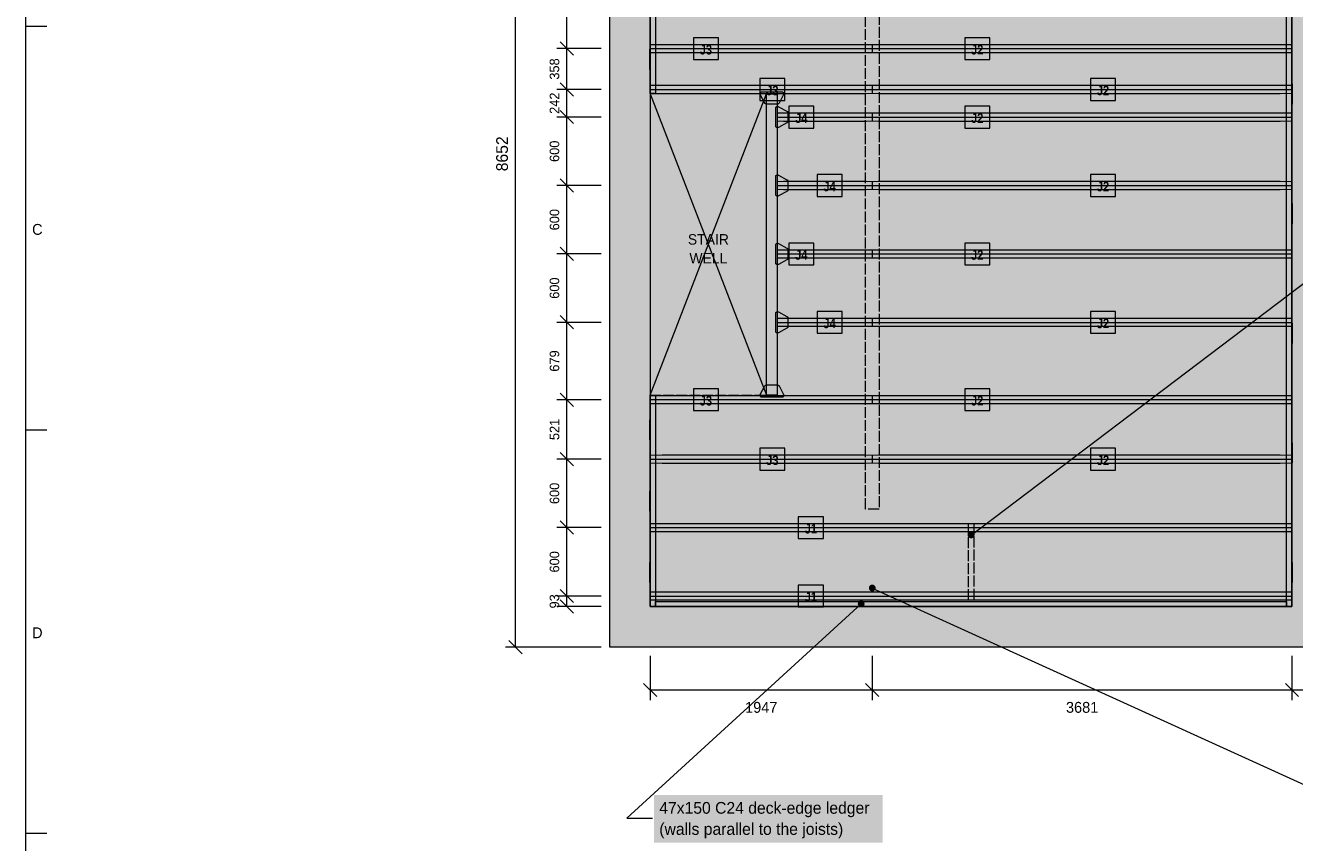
# Model space of a CAD drawing. Header units: millimetres. Extents: x 17 to 413, y 4 to 292.
# Tile 2 of 6: x 20 to 168, y 100 to 196. Entities that reach past the tile are written whole.
import ezdxf
from ezdxf.enums import TextEntityAlignment as Align

# ---------------------------------------------------------------- set-up
doc = ezdxf.new("R2010")
doc.units = ezdxf.units.MM
doc.linetypes.add('DASHED', pattern=[1.524, 1.27, -0.254])
for name, color, linetype in [('FILL-C_595961', 7, 'Continuous'), ('FILL-C_735940', 7, 'Continuous'), ('FILL-C_B27326', 7, 'Continuous'), ('FILL-EPS', 7, 'Continuous'), ('FILL-LIGHT', 7, 'Continuous'), ('FILL-RED', 7, 'Continuous'), ('FILL-TIMBER', 7, 'Continuous'), ('FILL-WHITE', 7, 'Continuous'), ('LINE-C_735940', 7, 'Continuous'), ('LINE-C_735940-DASH', 7, 'DASHED'), ('LINE-C_B27326', 7, 'Continuous'), ('LINE-GREY', 7, 'Continuous'), ('LINE-INK', 7, 'Continuous'), ('LINE-RED', 7, 'Continuous'), ('LINE-RED-DASH', 7, 'DASHED'), ('LINE-STEEL_GREY', 7, 'Continuous'), ('LINE-STEEL_GREY-DASH', 7, 'DASHED'), ('LINE-TLS_BLUE', 7, 'Continuous'), ('TEXT-C_B27326', 7, 'Continuous'), ('TEXT-INK', 7, 'Continuous'), ('TEXT-STEEL_GREY', 7, 'Continuous'), ('TEXT-TLS_BLUE', 7, 'Continuous')]:
    doc.layers.add(name, color=color, linetype=linetype)
doc.styles.add('OpenSansCondensed-Bold', font='OpenSansCondensed-Bold.ttf')

msp = doc.modelspace()

# ---------------------------------------------------------------- hatches: boundary and pattern name
at = {"layer": 'FILL-C_595961', "true_color": 0x595961}
h = msp.add_hatch(color=256, dxfattribs=at)
h.dxf.hatch_style = 1
h.paths.add_polyline_path([(106.64, 186.56), (106.62, 186.56), (106.6, 186.56), (106.58, 186.57), (106.56, 186.58), (106.54, 186.58), (106.53, 186.59), (106.51, 186.61), (106.5, 186.62), (106.48, 186.63), (106.47, 186.65), (106.46, 186.67), (105.93, 187.67), (105.92, 187.68), (105.91, 187.7), (105.91, 187.72), (105.9, 187.74), (105.9, 187.76), (105.9, 187.79), (105.9, 187.81), (105.91, 187.83), (105.91, 187.84), (105.92, 187.86), (105.93, 187.88), (105.94, 187.9), (105.95, 187.91), (105.96, 187.93), (105.98, 187.94), (105.99, 187.95), (106.01, 187.96), (106.03, 187.97), (106.05, 187.98), (106.06, 187.98), (106.08, 187.99), (106.1, 187.99), (108.48, 187.99), (108.5, 187.99), (108.52, 187.98), (108.54, 187.98), (108.55, 187.97), (108.57, 187.96), (108.59, 187.95), (108.6, 187.94), (108.62, 187.93), (108.63, 187.91), (108.64, 187.9), (108.65, 187.88), (108.66, 187.86), (108.67, 187.84), (108.67, 187.83), (108.68, 187.81), (108.68, 187.79), (108.68, 187.76), (108.68, 187.74), (108.67, 187.72), (108.67, 187.7), (108.66, 187.68), (108.65, 187.67), (108.12, 186.67), (108.11, 186.65), (108.1, 186.63), (108.09, 186.62), (108.07, 186.61), (108.06, 186.59), (108.04, 186.58), (108.02, 186.58), (108, 186.57), (107.98, 186.56), (107.96, 186.56), (107.94, 186.56)])
h = msp.add_hatch(color=256, dxfattribs=at)
h.dxf.hatch_style = 1
h.paths.add_polyline_path([(107.93, 183.81), (107.91, 183.81), (107.89, 183.81), (107.87, 183.82), (107.85, 183.82), (107.84, 183.83), (107.82, 183.84), (107.8, 183.85), (107.79, 183.87), (107.78, 183.88), (107.76, 183.9), (107.75, 183.91), (107.75, 183.93), (107.74, 183.95), (107.73, 183.97), (107.73, 183.99), (107.73, 184.01), (107.73, 186.09), (107.73, 186.11), (107.73, 186.13), (107.74, 186.15), (107.75, 186.16), (107.75, 186.18), (107.76, 186.2), (107.78, 186.21), (107.79, 186.23), (107.8, 186.24), (107.82, 186.25), (107.84, 186.26), (107.85, 186.27), (107.87, 186.28), (107.89, 186.28), (107.91, 186.29), (107.93, 186.29), (107.96, 186.29), (107.98, 186.29), (108, 186.28), (108.02, 186.28), (108.03, 186.27), (108.05, 186.26), (109.05, 185.73), (109.07, 185.72), (109.08, 185.71), (109.1, 185.7), (109.11, 185.68), (109.12, 185.67), (109.13, 185.65), (109.14, 185.63), (109.15, 185.61), (109.15, 185.59), (109.16, 185.57), (109.16, 185.55), (109.16, 184.54), (109.16, 184.52), (109.15, 184.5), (109.15, 184.48), (109.14, 184.46), (109.13, 184.45), (109.12, 184.43), (109.11, 184.41), (109.1, 184.4), (109.08, 184.39), (109.07, 184.37), (109.05, 184.36), (108.05, 183.83), (108.03, 183.82), (108.02, 183.82), (108, 183.81), (107.98, 183.81), (107.96, 183.81)])
h = msp.add_hatch(color=256, dxfattribs=at)
h.dxf.hatch_style = 1
h.paths.add_polyline_path([(107.93, 175.81), (107.91, 175.81), (107.89, 175.81), (107.87, 175.82), (107.85, 175.82), (107.84, 175.83), (107.82, 175.84), (107.8, 175.85), (107.79, 175.87), (107.78, 175.88), (107.76, 175.9), (107.75, 175.91), (107.75, 175.93), (107.74, 175.95), (107.73, 175.97), (107.73, 175.99), (107.73, 176.01), (107.73, 178.09), (107.73, 178.11), (107.73, 178.13), (107.74, 178.15), (107.75, 178.16), (107.75, 178.18), (107.76, 178.2), (107.78, 178.21), (107.79, 178.23), (107.8, 178.24), (107.82, 178.25), (107.84, 178.26), (107.85, 178.27), (107.87, 178.28), (107.89, 178.28), (107.91, 178.29), (107.93, 178.29), (107.96, 178.29), (107.98, 178.29), (108, 178.28), (108.02, 178.28), (108.03, 178.27), (108.05, 178.26), (109.05, 177.73), (109.07, 177.72), (109.08, 177.71), (109.1, 177.7), (109.11, 177.68), (109.12, 177.67), (109.13, 177.65), (109.14, 177.63), (109.15, 177.61), (109.15, 177.59), (109.16, 177.57), (109.16, 177.55), (109.16, 176.54), (109.16, 176.52), (109.15, 176.5), (109.15, 176.48), (109.14, 176.46), (109.13, 176.45), (109.12, 176.43), (109.11, 176.41), (109.1, 176.4), (109.08, 176.39), (109.07, 176.37), (109.05, 176.36), (108.05, 175.83), (108.03, 175.82), (108.02, 175.82), (108, 175.81), (107.98, 175.81), (107.96, 175.81)])
h = msp.add_hatch(color=256, dxfattribs=at)
h.dxf.hatch_style = 1
h.paths.add_polyline_path([(107.93, 167.81), (107.91, 167.81), (107.89, 167.81), (107.87, 167.82), (107.85, 167.82), (107.84, 167.83), (107.82, 167.84), (107.8, 167.85), (107.79, 167.87), (107.78, 167.88), (107.76, 167.9), (107.75, 167.91), (107.75, 167.93), (107.74, 167.95), (107.73, 167.97), (107.73, 167.99), (107.73, 168.01), (107.73, 170.09), (107.73, 170.11), (107.73, 170.13), (107.74, 170.15), (107.75, 170.16), (107.75, 170.18), (107.76, 170.2), (107.78, 170.21), (107.79, 170.23), (107.8, 170.24), (107.82, 170.25), (107.84, 170.26), (107.85, 170.27), (107.87, 170.28), (107.89, 170.28), (107.91, 170.29), (107.93, 170.29), (107.96, 170.29), (107.98, 170.29), (108, 170.28), (108.02, 170.28), (108.03, 170.27), (108.05, 170.26), (109.05, 169.73), (109.07, 169.72), (109.08, 169.71), (109.1, 169.7), (109.11, 169.68), (109.12, 169.67), (109.13, 169.65), (109.14, 169.63), (109.15, 169.61), (109.15, 169.59), (109.16, 169.57), (109.16, 169.55), (109.16, 168.54), (109.16, 168.52), (109.15, 168.5), (109.15, 168.48), (109.14, 168.46), (109.13, 168.45), (109.12, 168.43), (109.11, 168.41), (109.1, 168.4), (109.08, 168.39), (109.07, 168.37), (109.05, 168.36), (108.05, 167.83), (108.03, 167.82), (108.02, 167.82), (108, 167.81), (107.98, 167.81), (107.96, 167.81)])
h = msp.add_hatch(color=256, dxfattribs=at)
h.dxf.hatch_style = 1
h.paths.add_polyline_path([(107.93, 159.81), (107.91, 159.81), (107.89, 159.81), (107.87, 159.82), (107.85, 159.82), (107.84, 159.83), (107.82, 159.84), (107.8, 159.85), (107.79, 159.87), (107.78, 159.88), (107.76, 159.9), (107.75, 159.91), (107.75, 159.93), (107.74, 159.95), (107.73, 159.97), (107.73, 159.99), (107.73, 160.01), (107.73, 162.09), (107.73, 162.11), (107.73, 162.13), (107.74, 162.15), (107.75, 162.16), (107.75, 162.18), (107.76, 162.2), (107.78, 162.21), (107.79, 162.23), (107.8, 162.24), (107.82, 162.25), (107.84, 162.26), (107.85, 162.27), (107.87, 162.28), (107.89, 162.28), (107.91, 162.29), (107.93, 162.29), (107.96, 162.29), (107.98, 162.29), (108, 162.28), (108.02, 162.28), (108.03, 162.27), (108.05, 162.26), (109.05, 161.73), (109.07, 161.72), (109.08, 161.71), (109.1, 161.7), (109.11, 161.68), (109.12, 161.67), (109.13, 161.65), (109.14, 161.63), (109.15, 161.61), (109.15, 161.59), (109.16, 161.57), (109.16, 161.55), (109.16, 160.54), (109.16, 160.52), (109.15, 160.5), (109.15, 160.48), (109.14, 160.46), (109.13, 160.45), (109.12, 160.43), (109.11, 160.41), (109.1, 160.4), (109.08, 160.39), (109.07, 160.37), (109.05, 160.36), (108.05, 159.83), (108.03, 159.82), (108.02, 159.82), (108, 159.81), (107.98, 159.81), (107.96, 159.81)])
h = msp.add_hatch(color=256, dxfattribs=at)
h.dxf.hatch_style = 1
h.paths.add_polyline_path([(106.1, 152.3), (106.08, 152.3), (106.06, 152.3), (106.05, 152.31), (106.03, 152.31), (106.01, 152.32), (105.99, 152.33), (105.98, 152.34), (105.96, 152.36), (105.95, 152.37), (105.94, 152.39), (105.93, 152.4), (105.92, 152.42), (105.91, 152.44), (105.91, 152.46), (105.9, 152.48), (105.9, 152.5), (105.9, 152.53), (105.9, 152.54), (105.91, 152.56), (105.91, 152.58), (105.92, 152.6), (105.93, 152.62), (106.46, 153.62), (106.47, 153.64), (106.48, 153.65), (106.5, 153.67), (106.51, 153.68), (106.53, 153.69), (106.54, 153.7), (106.56, 153.71), (106.58, 153.72), (106.6, 153.72), (106.62, 153.72), (106.64, 153.73), (107.94, 153.73), (107.96, 153.72), (107.98, 153.72), (108, 153.72), (108.02, 153.71), (108.04, 153.7), (108.06, 153.69), (108.07, 153.68), (108.09, 153.67), (108.1, 153.65), (108.11, 153.64), (108.12, 153.62), (108.65, 152.62), (108.66, 152.6), (108.67, 152.58), (108.67, 152.56), (108.68, 152.54), (108.68, 152.53), (108.68, 152.5), (108.68, 152.48), (108.67, 152.46), (108.67, 152.44), (108.66, 152.42), (108.65, 152.4), (108.64, 152.39), (108.63, 152.37), (108.62, 152.36), (108.6, 152.34), (108.59, 152.33), (108.57, 152.32), (108.55, 152.31), (108.54, 152.31), (108.52, 152.3), (108.5, 152.3), (108.48, 152.3)])
at = {"layer": 'FILL-C_735940', "true_color": 0x735940}
h = msp.add_hatch(color=256, dxfattribs=at)
h.dxf.hatch_style = 1
h.paths.add_polyline_path([(119.42, 129.99), (119.4, 130.09), (119.36, 130.19), (119.3, 130.27), (119.22, 130.34), (119.12, 130.38), (119.02, 130.39), (118.91, 130.38), (118.82, 130.34), (118.73, 130.27), (118.67, 130.19), (118.63, 130.09), (118.62, 129.99), (118.63, 129.89), (118.67, 129.79), (118.73, 129.71), (118.82, 129.64), (118.91, 129.6), (119.02, 129.59), (119.12, 129.6), (119.22, 129.64), (119.3, 129.71), (119.36, 129.79), (119.4, 129.89)])
at = {"layer": 'FILL-C_B27326', "true_color": 0xb27326}
h = msp.add_hatch(color=256, dxfattribs=at)
h.dxf.hatch_style = 1
h.paths.add_polyline_path([(106.66, 152.53), (106.66, 187.76), (107.92, 187.76), (107.92, 152.53)])
h = msp.add_hatch(color=256, dxfattribs=at)
h.dxf.hatch_style = 1
h.paths.add_polyline_path([(118.12, 128.13), (118.11, 128.24), (118.07, 128.33), (118.01, 128.42), (117.92, 128.48), (117.83, 128.52), (117.72, 128.53), (117.62, 128.52), (117.52, 128.48), (117.44, 128.42), (117.38, 128.33), (117.34, 128.24), (117.32, 128.13), (117.34, 128.03), (117.38, 127.93), (117.44, 127.85), (117.52, 127.79), (117.62, 127.75), (117.72, 127.73), (117.83, 127.75), (117.92, 127.79), (118.01, 127.85), (118.07, 127.93), (118.11, 128.03)])
at = {"layer": 'FILL-EPS', "true_color": 0xd9e8f7}
h = msp.add_hatch(color=256, dxfattribs=at)
h.dxf.hatch_style = 1
h.paths.add_polyline_path([(94.44, 192.55), (93.1, 192.57), (93.1, 193.53), (94.44, 193.54), (118.28, 193.54), (119, 193.53), (119, 192.57), (118.28, 192.55)])
h = msp.add_hatch(color=256, dxfattribs=at)
h.dxf.hatch_style = 1
h.paths.add_polyline_path([(119.74, 192.55), (119.04, 192.57), (119.04, 193.53), (119.74, 193.54), (166.73, 193.54), (168.05, 193.53), (168.05, 192.57), (166.73, 192.55)])
h = msp.add_hatch(color=256, dxfattribs=at)
h.dxf.hatch_style = 1
h.paths.add_polyline_path([(94.44, 187.78), (93.1, 187.8), (93.1, 188.76), (94.44, 188.78), (118.28, 188.78), (119, 188.76), (119, 187.8), (118.28, 187.78)])
h = msp.add_hatch(color=256, dxfattribs=at)
h.dxf.hatch_style = 1
h.paths.add_polyline_path([(119.74, 187.78), (119.04, 187.8), (119.04, 188.76), (119.74, 188.78), (166.73, 188.78), (168.05, 188.76), (168.05, 187.8), (166.73, 187.78)])
h = msp.add_hatch(color=256, dxfattribs=at)
h.dxf.hatch_style = 1
h.paths.add_polyline_path([(108.66, 184.55), (107.96, 184.57), (107.96, 185.53), (108.66, 185.54), (118.3, 185.54), (119, 185.53), (119, 184.57), (118.3, 184.55)])
h = msp.add_hatch(color=256, dxfattribs=at)
h.dxf.hatch_style = 1
h.paths.add_polyline_path([(119.74, 184.55), (119.04, 184.57), (119.04, 185.53), (119.74, 185.54), (166.73, 185.54), (168.05, 185.53), (168.05, 184.57), (166.73, 184.55)])
h = msp.add_hatch(color=256, dxfattribs=at)
h.dxf.hatch_style = 1
h.paths.add_polyline_path([(108.66, 176.55), (107.96, 176.57), (107.96, 177.53), (108.66, 177.54), (118.3, 177.54), (119, 177.53), (119, 176.57), (118.3, 176.55)])
h = msp.add_hatch(color=256, dxfattribs=at)
h.dxf.hatch_style = 1
h.paths.add_polyline_path([(119.74, 176.55), (119.04, 176.57), (119.04, 177.53), (119.74, 177.54), (166.73, 177.54), (168.05, 177.53), (168.05, 176.57), (166.73, 176.55)])
h = msp.add_hatch(color=256, dxfattribs=at)
h.dxf.hatch_style = 1
h.paths.add_polyline_path([(108.66, 168.55), (107.96, 168.57), (107.96, 169.53), (108.66, 169.54), (118.3, 169.54), (119, 169.53), (119, 168.57), (118.3, 168.55)])
h = msp.add_hatch(color=256, dxfattribs=at)
h.dxf.hatch_style = 1
h.paths.add_polyline_path([(119.74, 168.55), (119.04, 168.57), (119.04, 169.53), (119.74, 169.54), (166.73, 169.54), (168.05, 169.53), (168.05, 168.57), (166.73, 168.55)])
h = msp.add_hatch(color=256, dxfattribs=at)
h.dxf.hatch_style = 1
h.paths.add_polyline_path([(108.66, 160.55), (107.96, 160.57), (107.96, 161.53), (108.66, 161.54), (118.3, 161.54), (119, 161.53), (119, 160.57), (118.3, 160.55)])
h = msp.add_hatch(color=256, dxfattribs=at)
h.dxf.hatch_style = 1
h.paths.add_polyline_path([(119.74, 160.55), (119.04, 160.57), (119.04, 161.53), (119.74, 161.54), (166.73, 161.54), (168.05, 161.53), (168.05, 160.57), (166.73, 160.55)])
h = msp.add_hatch(color=256, dxfattribs=at)
h.dxf.hatch_style = 1
h.paths.add_polyline_path([(94.44, 151.51), (93.1, 151.53), (93.1, 152.49), (94.44, 152.5), (118.28, 152.5), (119, 152.49), (119, 151.53), (118.28, 151.51)])
h = msp.add_hatch(color=256, dxfattribs=at)
h.dxf.hatch_style = 1
h.paths.add_polyline_path([(119.74, 151.51), (119.04, 151.53), (119.04, 152.49), (119.74, 152.5), (166.73, 152.5), (168.05, 152.49), (168.05, 151.53), (166.73, 151.51)])
h = msp.add_hatch(color=256, dxfattribs=at)
h.dxf.hatch_style = 1
h.paths.add_polyline_path([(94.44, 144.55), (93.1, 144.57), (93.1, 145.53), (94.44, 145.54), (118.28, 145.54), (119, 145.53), (119, 144.57), (118.28, 144.55)])
h = msp.add_hatch(color=256, dxfattribs=at)
h.dxf.hatch_style = 1
h.paths.add_polyline_path([(119.74, 144.55), (119.04, 144.57), (119.04, 145.53), (119.74, 145.54), (166.73, 145.54), (168.05, 145.53), (168.05, 144.57), (166.73, 144.55)])
h = msp.add_hatch(color=256, dxfattribs=at)
h.dxf.hatch_style = 1
h.paths.add_polyline_path([(94.41, 136.55), (93.1, 136.57), (93.1, 137.53), (94.41, 137.54), (166.74, 137.54), (168.05, 137.53), (168.05, 136.57), (166.74, 136.55)])
h = msp.add_hatch(color=256, dxfattribs=at)
h.dxf.hatch_style = 1
h.paths.add_polyline_path([(94.41, 128.55), (93.1, 128.57), (93.1, 129.53), (94.41, 129.54), (166.74, 129.54), (168.05, 129.53), (168.05, 128.57), (166.74, 128.55)])
at = {"layer": 'FILL-LIGHT', "true_color": 0xdedee0}
h = msp.add_hatch(color=256, dxfattribs=at)
h.dxf.hatch_style = 1
h.paths.add_polyline_path([(88.32, 123.07), (88.32, 123.07), (88.32, 238.43), (88.32, 238.43), (88.32, 238.43), (251.68, 238.43), (251.68, 238.43), (251.68, 238.43), (251.68, 123.07), (251.68, 123.07), (251.68, 123.07), (88.32, 123.07)])
h.paths.add_polyline_path([(171.91, 127.81), (171.91, 127.81), (171.91, 127.81), (171.91, 127.81), (171.91, 127.81), (171.91, 127.81), (171.91, 127.81), (171.91, 127.81), (171.91, 127.81), (171.91, 127.81), (171.91, 127.81), (171.91, 127.81), (171.91, 127.81), (171.91, 127.81), (171.91, 127.81), (171.91, 127.81), (171.91, 127.81), (246.94, 127.81), (246.94, 127.81), (246.94, 127.81), (246.94, 127.81), (246.94, 127.81), (246.94, 127.81), (246.94, 127.81), (246.94, 127.81), (246.94, 127.81), (246.94, 127.81), (246.94, 127.81), (246.94, 127.81), (246.94, 127.81), (246.94, 127.81), (246.94, 127.81), (246.94, 127.81), (246.94, 127.81), (246.94, 233.69), (246.94, 233.69), (246.94, 233.69), (246.94, 233.69), (246.94, 233.69), (246.94, 233.69), (246.94, 233.69), (246.94, 233.69), (246.94, 233.69), (246.94, 233.69), (246.94, 233.69), (246.94, 233.69), (246.94, 233.69), (246.94, 233.69), (246.94, 233.69), (246.94, 233.69), (246.94, 233.69), (171.91, 233.69), (171.91, 233.69), (171.91, 233.69), (171.91, 233.69), (171.91, 233.69), (171.91, 233.69), (171.91, 233.69), (171.91, 233.69), (171.91, 233.69), (171.91, 233.69), (171.91, 233.69), (171.91, 233.69), (171.91, 233.69), (171.91, 233.69), (171.91, 233.69), (171.91, 233.69), (171.91, 233.69)], flags=0)
h.paths.add_polyline_path([(168.09, 127.81), (168.09, 127.81), (168.09, 127.81), (168.09, 127.81), (168.09, 127.81), (168.09, 127.81), (168.09, 127.81), (168.09, 127.81), (168.09, 127.81), (168.09, 127.81), (168.09, 127.81), (168.09, 127.81), (168.09, 127.81), (168.09, 127.81), (168.09, 127.81), (168.09, 127.81), (168.09, 127.81), (168.09, 233.69), (168.09, 233.69), (168.09, 233.69), (168.09, 233.69), (168.09, 233.69), (168.09, 233.69), (168.09, 233.69), (168.09, 233.69), (168.09, 233.69), (168.09, 233.69), (168.09, 233.69), (168.09, 233.69), (168.09, 233.69), (168.09, 233.69), (168.09, 233.69), (168.09, 233.69), (168.09, 233.69), (93.06, 233.69), (93.06, 233.69), (93.06, 233.69), (93.06, 233.69), (93.06, 233.69), (93.06, 233.69), (93.06, 233.69), (93.06, 233.69), (93.06, 233.69), (93.06, 233.69), (93.06, 233.69), (93.06, 233.69), (93.06, 233.69), (93.06, 233.69), (93.06, 233.69), (93.06, 233.69), (93.06, 233.69), (93.06, 127.81), (93.06, 127.81), (93.06, 127.81), (93.06, 127.81), (93.06, 127.81), (93.06, 127.81), (93.06, 127.81), (93.06, 127.81), (93.06, 127.81), (93.06, 127.81), (93.06, 127.81), (93.06, 127.81), (93.06, 127.81), (93.06, 127.81), (93.06, 127.81), (93.06, 127.81), (93.06, 127.81)], flags=0)
at = {"layer": 'FILL-RED', "true_color": 0xd11a1f}
h = msp.add_hatch(color=256, dxfattribs=at)
h.dxf.hatch_style = 1
h.paths.add_polyline_path([(130.98, 136.18), (130.96, 136.29), (130.92, 136.38), (130.86, 136.47), (130.78, 136.53), (130.68, 136.57), (130.58, 136.58), (130.47, 136.57), (130.38, 136.53), (130.29, 136.47), (130.23, 136.38), (130.19, 136.29), (130.18, 136.18), (130.19, 136.08), (130.23, 135.98), (130.29, 135.9), (130.38, 135.84), (130.47, 135.8), (130.58, 135.78), (130.68, 135.8), (130.78, 135.84), (130.86, 135.9), (130.92, 135.98), (130.96, 136.08)])
at = {"layer": 'FILL-TIMBER', "true_color": 0xedcc99}
h = msp.add_hatch(color=256, dxfattribs=at)
h.dxf.hatch_style = 1
h.paths.add_polyline_path([(93.06, 187.8), (93.06, 233.69), (93.69, 233.69), (93.69, 187.8)])
at = {"layer": 'FILL-TIMBER', "true_color": 0xe6dbcc}
h = msp.add_hatch(color=256, dxfattribs=at)
h.dxf.hatch_style = 1
h.paths.add_polyline_path([(119.81, 233.69), (119.81, 139.21), (118.22, 139.21), (118.22, 233.69)])
at = {"layer": 'FILL-TIMBER', "true_color": 0xedcc99}
h = msp.add_hatch(color=256, dxfattribs=at)
h.dxf.hatch_style = 1
h.paths.add_polyline_path([(167.47, 127.81), (167.47, 233.69), (168.09, 233.69), (168.09, 127.81)])
h = msp.add_hatch(color=256, dxfattribs=at)
h.dxf.hatch_style = 1
h.paths.add_polyline_path([(93.03, 190.61), (93.03, 192.99), (93.06, 192.99), (93.06, 190.61)])
h = msp.add_hatch(color=256, dxfattribs=at)
h.dxf.hatch_style = 1
h.paths.add_polyline_path([(168.09, 186.55), (168.09, 188.93), (168.12, 188.93), (168.12, 186.55)])
h = msp.add_hatch(color=256, dxfattribs=at)
h.dxf.hatch_style = 1
h.paths.add_polyline_path([(168.09, 172.57), (168.09, 174.95), (168.12, 174.95), (168.12, 172.57)])
h = msp.add_hatch(color=256, dxfattribs=at)
h.dxf.hatch_style = 1
h.paths.add_polyline_path([(168.09, 158.59), (168.09, 160.96), (168.12, 160.96), (168.12, 158.59)])
h = msp.add_hatch(color=256, dxfattribs=at)
h.dxf.hatch_style = 1
h.paths.add_polyline_path([(93.06, 127.81), (93.06, 152.49), (93.69, 152.49), (93.69, 127.81)])
h = msp.add_hatch(color=256, dxfattribs=at)
h.dxf.hatch_style = 1
h.paths.add_polyline_path([(93.03, 147.3), (93.03, 149.67), (93.06, 149.67), (93.06, 147.3)])
h = msp.add_hatch(color=256, dxfattribs=at)
h.dxf.hatch_style = 1
h.paths.add_polyline_path([(168.09, 144.61), (168.09, 146.98), (168.12, 146.98), (168.12, 144.61)])
h = msp.add_hatch(color=256, dxfattribs=at)
h.dxf.hatch_style = 1
h.paths.add_polyline_path([(93.03, 138.96), (93.03, 141.33), (93.06, 141.33), (93.06, 138.96)])
h = msp.add_hatch(color=256, dxfattribs=at)
h.dxf.hatch_style = 1
h.paths.add_polyline_path([(93.03, 130.62), (93.03, 132.99), (93.06, 132.99), (93.06, 130.62)])
h = msp.add_hatch(color=256, dxfattribs=at)
h.dxf.hatch_style = 1
h.paths.add_polyline_path([(168.09, 130.62), (168.09, 132.99), (168.12, 132.99), (168.12, 130.62)])
h = msp.add_hatch(color=256, dxfattribs=at)
h.dxf.hatch_style = 1
h.paths.add_polyline_path([(93.69, 127.81), (93.69, 128.43), (167.47, 128.43), (167.47, 127.81)])
h = msp.add_hatch(color=256, dxfattribs=at)
h.dxf.hatch_style = 1
h.paths.add_polyline_path([(96.5, 127.78), (96.5, 127.81), (98.87, 127.81), (98.87, 127.78)])
h = msp.add_hatch(color=256, dxfattribs=at)
h.dxf.hatch_style = 1
h.paths.add_polyline_path([(109.65, 127.78), (109.65, 127.81), (112.03, 127.81), (112.03, 127.78)])
h = msp.add_hatch(color=256, dxfattribs=at)
h.dxf.hatch_style = 1
h.paths.add_polyline_path([(122.81, 127.78), (122.81, 127.81), (125.19, 127.81), (125.19, 127.78)])
h = msp.add_hatch(color=256, dxfattribs=at)
h.dxf.hatch_style = 1
h.paths.add_polyline_path([(135.97, 127.78), (135.97, 127.81), (138.34, 127.81), (138.34, 127.78)])
h = msp.add_hatch(color=256, dxfattribs=at)
h.dxf.hatch_style = 1
h.paths.add_polyline_path([(149.13, 127.78), (149.13, 127.81), (151.5, 127.81), (151.5, 127.78)])
h = msp.add_hatch(color=256, dxfattribs=at)
h.dxf.hatch_style = 1
h.paths.add_polyline_path([(162.28, 127.78), (162.28, 127.81), (164.65, 127.81), (164.65, 127.78)])
at = {"layer": 'FILL-WHITE', "true_color": 0xffffff}
h = msp.add_hatch(color=256, dxfattribs=at)
h.dxf.hatch_style = 1
h.paths.add_polyline_path([(98.11, 191.77), (101.04, 191.77), (101.04, 194.32), (98.11, 194.32)])
h = msp.add_hatch(color=256, dxfattribs=at)
h.dxf.hatch_style = 1
h.paths.add_polyline_path([(129.83, 191.77), (132.75, 191.77), (132.75, 194.32), (129.83, 194.32)])
h = msp.add_hatch(color=256, dxfattribs=at)
h.dxf.hatch_style = 1
h.paths.add_polyline_path([(105.88, 187), (108.81, 187), (108.81, 189.56), (105.88, 189.56)])
h = msp.add_hatch(color=256, dxfattribs=at)
h.dxf.hatch_style = 1
h.paths.add_polyline_path([(144.53, 187), (147.46, 187), (147.46, 189.56), (144.53, 189.56)])
h = msp.add_hatch(color=256, dxfattribs=at)
h.dxf.hatch_style = 1
h.paths.add_polyline_path([(109.25, 183.77), (112.18, 183.77), (112.18, 186.32), (109.25, 186.32)])
h = msp.add_hatch(color=256, dxfattribs=at)
h.dxf.hatch_style = 1
h.paths.add_polyline_path([(129.83, 183.77), (132.75, 183.77), (132.75, 186.32), (129.83, 186.32)])
h = msp.add_hatch(color=256, dxfattribs=at)
h.dxf.hatch_style = 1
h.paths.add_polyline_path([(112.57, 175.77), (115.49, 175.77), (115.49, 178.32), (112.57, 178.32)])
h = msp.add_hatch(color=256, dxfattribs=at)
h.dxf.hatch_style = 1
h.paths.add_polyline_path([(144.53, 175.77), (147.46, 175.77), (147.46, 178.32), (144.53, 178.32)])
h = msp.add_hatch(color=256, dxfattribs=at)
h.dxf.hatch_style = 1
h.paths.add_polyline_path([(96.77, 167.04), (102.95, 167.04), (102.95, 172.04), (96.77, 172.04)])
h = msp.add_hatch(color=256, dxfattribs=at)
h.dxf.hatch_style = 1
h.paths.add_polyline_path([(109.25, 167.77), (112.18, 167.77), (112.18, 170.32), (109.25, 170.32)])
h = msp.add_hatch(color=256, dxfattribs=at)
h.dxf.hatch_style = 1
h.paths.add_polyline_path([(129.83, 167.77), (132.75, 167.77), (132.75, 170.32), (129.83, 170.32)])
h = msp.add_hatch(color=256, dxfattribs=at)
h.dxf.hatch_style = 1
h.paths.add_polyline_path([(112.57, 159.77), (115.49, 159.77), (115.49, 162.32), (112.57, 162.32)])
h = msp.add_hatch(color=256, dxfattribs=at)
h.dxf.hatch_style = 1
h.paths.add_polyline_path([(144.53, 159.77), (147.46, 159.77), (147.46, 162.32), (144.53, 162.32)])
h = msp.add_hatch(color=256, dxfattribs=at)
h.dxf.hatch_style = 1
h.paths.add_polyline_path([(98.11, 150.73), (101.04, 150.73), (101.04, 153.28), (98.11, 153.28)])
h = msp.add_hatch(color=256, dxfattribs=at)
h.dxf.hatch_style = 1
h.paths.add_polyline_path([(129.83, 150.73), (132.75, 150.73), (132.75, 153.28), (129.83, 153.28)])
h = msp.add_hatch(color=256, dxfattribs=at)
h.dxf.hatch_style = 1
h.paths.add_polyline_path([(105.88, 143.77), (108.81, 143.77), (108.81, 146.32), (105.88, 146.32)])
h = msp.add_hatch(color=256, dxfattribs=at)
h.dxf.hatch_style = 1
h.paths.add_polyline_path([(144.53, 143.77), (147.46, 143.77), (147.46, 146.32), (144.53, 146.32)])
h = msp.add_hatch(color=256, dxfattribs=at)
h.dxf.hatch_style = 1
h.paths.add_polyline_path([(110.37, 135.77), (113.3, 135.77), (113.3, 138.32), (110.37, 138.32)])
h = msp.add_hatch(color=256, dxfattribs=at)
h.dxf.hatch_style = 1
h.paths.add_polyline_path([(110.37, 127.77), (113.3, 127.77), (113.3, 130.32), (110.37, 130.32)])
h = msp.add_hatch(color=256, dxfattribs=at)
h.dxf.hatch_style = 1
h.paths.add_polyline_path([(93.52, 100.23), (120.24, 100.23), (120.24, 105.78), (93.52, 105.78)])

# ---------------------------------------------------------------- linework, layer by layer
at = {"layer": 'LINE-C_735940', "lineweight": 5}
msp.add_line((119.02, 129.99), (178.17, 103.07), dxfattribs=at)
at = {"layer": 'LINE-C_735940-DASH', "lineweight": 5}
msp.add_lwpolyline([(119.81, 233.69), (119.81, 139.21), (118.22, 139.21), (118.22, 233.69)], close=True, dxfattribs=at)
at = {"layer": 'LINE-C_B27326', "lineweight": 5}
for p, q in [((117.72, 128.13), (90.32, 103.07)), ((90.32, 103.07), (93.32, 103.07))]:
    msp.add_line(p, q, dxfattribs=at)
for points in [[(93.06, 187.8), (93.06, 233.69), (93.69, 233.69), (93.69, 187.8)], [(167.47, 127.81), (167.47, 233.69), (168.09, 233.69), (168.09, 127.81)], [(93.03, 190.61), (93.03, 192.99), (93.06, 192.99), (93.06, 190.61)], [(168.09, 186.55), (168.09, 188.93), (168.12, 188.93), (168.12, 186.55)], [(106.66, 152.53), (106.66, 187.76), (107.92, 187.76), (107.92, 152.53)], [(168.09, 172.57), (168.09, 174.95), (168.12, 174.95), (168.12, 172.57)], [(168.09, 158.59), (168.09, 160.96), (168.12, 160.96), (168.12, 158.59)], [(93.06, 127.81), (93.06, 152.49), (93.69, 152.49), (93.69, 127.81)], [(93.03, 147.3), (93.03, 149.67), (93.06, 149.67), (93.06, 147.3)], [(168.09, 144.61), (168.09, 146.98), (168.12, 146.98), (168.12, 144.61)], [(93.03, 138.96), (93.03, 141.33), (93.06, 141.33), (93.06, 138.96)], [(93.03, 130.62), (93.03, 132.99), (93.06, 132.99), (93.06, 130.62)], [(168.09, 130.62), (168.09, 132.99), (168.12, 132.99), (168.12, 130.62)], [(93.69, 127.81), (93.69, 128.43), (167.47, 128.43), (167.47, 127.81)], [(96.5, 127.78), (96.5, 127.81), (98.87, 127.81), (98.87, 127.78)], [(109.65, 127.78), (109.65, 127.81), (112.03, 127.81), (112.03, 127.78)], [(122.81, 127.78), (122.81, 127.81), (125.19, 127.81), (125.19, 127.78)], [(135.97, 127.78), (135.97, 127.81), (138.34, 127.81), (138.34, 127.78)], [(149.13, 127.78), (149.13, 127.81), (151.5, 127.81), (151.5, 127.78)], [(162.28, 127.78), (162.28, 127.81), (164.65, 127.81), (164.65, 127.78)]]:
    msp.add_lwpolyline(points, close=True, dxfattribs=at)
at = {"layer": 'LINE-GREY', "lineweight": 5}
msp.add_lwpolyline([(88.32, 123.07), (88.32, 123.07), (88.32, 238.43), (88.32, 238.43), (88.32, 238.43), (251.68, 238.43), (251.68, 238.43), (251.68, 238.43), (251.68, 123.07), (251.68, 123.07), (251.68, 123.07), (88.32, 123.07)], close=True, dxfattribs=at)
msp.add_lwpolyline([(93.06, 233.69), (93.06, 127.81), (93.06, 127.81), (93.06, 127.81), (93.06, 127.81), (93.06, 127.81), (93.06, 127.81), (93.06, 127.81), (93.06, 127.81), (93.06, 127.81), (93.06, 127.81), (93.06, 127.81), (93.06, 127.81), (93.06, 127.81), (93.06, 127.81), (93.06, 127.81), (93.06, 127.81), (93.06, 127.81), (168.09, 127.81), (168.09, 127.81), (168.09, 127.81), (168.09, 127.81), (168.09, 127.81), (168.09, 127.81), (168.09, 127.81), (168.09, 127.81), (168.09, 127.81), (168.09, 127.81), (168.09, 127.81), (168.09, 127.81), (168.09, 127.81), (168.09, 127.81), (168.09, 127.81), (168.09, 127.81), (168.09, 127.81), (168.09, 233.69)], dxfattribs=at)
at = {"layer": 'LINE-INK', "lineweight": 5}
for p, q in [((77.32, 123.07), (77.32, 238.43)), ((83.32, 127.81), (83.32, 233.69)), ((20, 195.67), (22.5, 195.67)), ((87.32, 193.05), (82.12, 193.05)), ((84.1, 192.28), (82.54, 193.83)), ((84.1, 187.5), (82.54, 189.06)), ((87.32, 188.28), (82.12, 188.28)), ((84.1, 184.28), (82.54, 185.83)), ((87.32, 185.05), (82.12, 185.05)), ((87.32, 177.05), (82.12, 177.05)), ((84.1, 176.28), (82.54, 177.83)), ((84.1, 168.28), (82.54, 169.83)), ((87.32, 169.05), (82.12, 169.05)), ((84.1, 160.28), (82.54, 161.83)), ((87.32, 161.05), (82.12, 161.05)), ((87.32, 152), (82.12, 152)), ((84.1, 151.22), (82.54, 152.78)), ((20, 148.5), (22.5, 148.5)), ((84.1, 144.28), (82.54, 145.83)), ((87.32, 145.05), (82.12, 145.05)), ((87.32, 137.05), (82.12, 137.05)), ((84.1, 136.28), (82.54, 137.83)), ((84.1, 128.28), (82.54, 129.83)), ((87.32, 129.05), (82.12, 129.05)), ((87.32, 127.81), (82.12, 127.81)), ((84.1, 127.03), (82.54, 128.59)), ((78.1, 122.29), (76.54, 123.84)), ((87.32, 123.07), (76.12, 123.07)), ((93.06, 122.07), (93.06, 116.87)), ((119.02, 122.07), (119.02, 116.87)), ((168.09, 122.07), (168.09, 116.87)), ((92.28, 118.84), (93.84, 117.29)), ((118.24, 118.84), (119.8, 117.29)), ((167.32, 118.84), (168.87, 117.29)), ((93.06, 118.07), (246.94, 118.07)), ((20, 101.33), (22.5, 101.33))]:
    msp.add_line(p, q, dxfattribs=at)
for points in [[(20, 7), (413, 7), (413, 290), (20, 290)], [(106.64, 186.56), (106.62, 186.56), (106.6, 186.56), (106.58, 186.57), (106.56, 186.58), (106.54, 186.58), (106.53, 186.59), (106.51, 186.61), (106.5, 186.62), (106.48, 186.63), (106.47, 186.65), (106.46, 186.67), (105.93, 187.67), (105.92, 187.68), (105.91, 187.7), (105.91, 187.72), (105.9, 187.74), (105.9, 187.76), (105.9, 187.79), (105.9, 187.81), (105.91, 187.83), (105.91, 187.84), (105.92, 187.86), (105.93, 187.88), (105.94, 187.9), (105.95, 187.91), (105.96, 187.93), (105.98, 187.94), (105.99, 187.95), (106.01, 187.96), (106.03, 187.97), (106.05, 187.98), (106.06, 187.98), (106.08, 187.99), (106.1, 187.99), (108.48, 187.99), (108.5, 187.99), (108.52, 187.98), (108.54, 187.98), (108.55, 187.97), (108.57, 187.96), (108.59, 187.95), (108.6, 187.94), (108.62, 187.93), (108.63, 187.91), (108.64, 187.9), (108.65, 187.88), (108.66, 187.86), (108.67, 187.84), (108.67, 187.83), (108.68, 187.81), (108.68, 187.79), (108.68, 187.76), (108.68, 187.74), (108.67, 187.72), (108.67, 187.7), (108.66, 187.68), (108.65, 187.67), (108.12, 186.67), (108.11, 186.65), (108.1, 186.63), (108.09, 186.62), (108.07, 186.61), (108.06, 186.59), (108.04, 186.58), (108.02, 186.58), (108, 186.57), (107.98, 186.56), (107.96, 186.56), (107.94, 186.56)], [(107.93, 183.81), (107.91, 183.81), (107.89, 183.81), (107.87, 183.82), (107.85, 183.82), (107.84, 183.83), (107.82, 183.84), (107.8, 183.85), (107.79, 183.87), (107.78, 183.88), (107.76, 183.9), (107.75, 183.91), (107.75, 183.93), (107.74, 183.95), (107.73, 183.97), (107.73, 183.99), (107.73, 184.01), (107.73, 186.09), (107.73, 186.11), (107.73, 186.13), (107.74, 186.15), (107.75, 186.16), (107.75, 186.18), (107.76, 186.2), (107.78, 186.21), (107.79, 186.23), (107.8, 186.24), (107.82, 186.25), (107.84, 186.26), (107.85, 186.27), (107.87, 186.28), (107.89, 186.28), (107.91, 186.29), (107.93, 186.29), (107.96, 186.29), (107.98, 186.29), (108, 186.28), (108.02, 186.28), (108.03, 186.27), (108.05, 186.26), (109.05, 185.73), (109.07, 185.72), (109.08, 185.71), (109.1, 185.7), (109.11, 185.68), (109.12, 185.67), (109.13, 185.65), (109.14, 185.63), (109.15, 185.61), (109.15, 185.59), (109.16, 185.57), (109.16, 185.55), (109.16, 184.54), (109.16, 184.52), (109.15, 184.5), (109.15, 184.48), (109.14, 184.46), (109.13, 184.45), (109.12, 184.43), (109.11, 184.41), (109.1, 184.4), (109.08, 184.39), (109.07, 184.37), (109.05, 184.36), (108.05, 183.83), (108.03, 183.82), (108.02, 183.82), (108, 183.81), (107.98, 183.81), (107.96, 183.81)], [(107.93, 175.81), (107.91, 175.81), (107.89, 175.81), (107.87, 175.82), (107.85, 175.82), (107.84, 175.83), (107.82, 175.84), (107.8, 175.85), (107.79, 175.87), (107.78, 175.88), (107.76, 175.9), (107.75, 175.91), (107.75, 175.93), (107.74, 175.95), (107.73, 175.97), (107.73, 175.99), (107.73, 176.01), (107.73, 178.09), (107.73, 178.11), (107.73, 178.13), (107.74, 178.15), (107.75, 178.16), (107.75, 178.18), (107.76, 178.2), (107.78, 178.21), (107.79, 178.23), (107.8, 178.24), (107.82, 178.25), (107.84, 178.26), (107.85, 178.27), (107.87, 178.28), (107.89, 178.28), (107.91, 178.29), (107.93, 178.29), (107.96, 178.29), (107.98, 178.29), (108, 178.28), (108.02, 178.28), (108.03, 178.27), (108.05, 178.26), (109.05, 177.73), (109.07, 177.72), (109.08, 177.71), (109.1, 177.7), (109.11, 177.68), (109.12, 177.67), (109.13, 177.65), (109.14, 177.63), (109.15, 177.61), (109.15, 177.59), (109.16, 177.57), (109.16, 177.55), (109.16, 176.54), (109.16, 176.52), (109.15, 176.5), (109.15, 176.48), (109.14, 176.46), (109.13, 176.45), (109.12, 176.43), (109.11, 176.41), (109.1, 176.4), (109.08, 176.39), (109.07, 176.37), (109.05, 176.36), (108.05, 175.83), (108.03, 175.82), (108.02, 175.82), (108, 175.81), (107.98, 175.81), (107.96, 175.81)], [(107.93, 167.81), (107.91, 167.81), (107.89, 167.81), (107.87, 167.82), (107.85, 167.82), (107.84, 167.83), (107.82, 167.84), (107.8, 167.85), (107.79, 167.87), (107.78, 167.88), (107.76, 167.9), (107.75, 167.91), (107.75, 167.93), (107.74, 167.95), (107.73, 167.97), (107.73, 167.99), (107.73, 168.01), (107.73, 170.09), (107.73, 170.11), (107.73, 170.13), (107.74, 170.15), (107.75, 170.16), (107.75, 170.18), (107.76, 170.2), (107.78, 170.21), (107.79, 170.23), (107.8, 170.24), (107.82, 170.25), (107.84, 170.26), (107.85, 170.27), (107.87, 170.28), (107.89, 170.28), (107.91, 170.29), (107.93, 170.29), (107.96, 170.29), (107.98, 170.29), (108, 170.28), (108.02, 170.28), (108.03, 170.27), (108.05, 170.26), (109.05, 169.73), (109.07, 169.72), (109.08, 169.71), (109.1, 169.7), (109.11, 169.68), (109.12, 169.67), (109.13, 169.65), (109.14, 169.63), (109.15, 169.61), (109.15, 169.59), (109.16, 169.57), (109.16, 169.55), (109.16, 168.54), (109.16, 168.52), (109.15, 168.5), (109.15, 168.48), (109.14, 168.46), (109.13, 168.45), (109.12, 168.43), (109.11, 168.41), (109.1, 168.4), (109.08, 168.39), (109.07, 168.37), (109.05, 168.36), (108.05, 167.83), (108.03, 167.82), (108.02, 167.82), (108, 167.81), (107.98, 167.81), (107.96, 167.81)], [(107.93, 159.81), (107.91, 159.81), (107.89, 159.81), (107.87, 159.82), (107.85, 159.82), (107.84, 159.83), (107.82, 159.84), (107.8, 159.85), (107.79, 159.87), (107.78, 159.88), (107.76, 159.9), (107.75, 159.91), (107.75, 159.93), (107.74, 159.95), (107.73, 159.97), (107.73, 159.99), (107.73, 160.01), (107.73, 162.09), (107.73, 162.11), (107.73, 162.13), (107.74, 162.15), (107.75, 162.16), (107.75, 162.18), (107.76, 162.2), (107.78, 162.21), (107.79, 162.23), (107.8, 162.24), (107.82, 162.25), (107.84, 162.26), (107.85, 162.27), (107.87, 162.28), (107.89, 162.28), (107.91, 162.29), (107.93, 162.29), (107.96, 162.29), (107.98, 162.29), (108, 162.28), (108.02, 162.28), (108.03, 162.27), (108.05, 162.26), (109.05, 161.73), (109.07, 161.72), (109.08, 161.71), (109.1, 161.7), (109.11, 161.68), (109.12, 161.67), (109.13, 161.65), (109.14, 161.63), (109.15, 161.61), (109.15, 161.59), (109.16, 161.57), (109.16, 161.55), (109.16, 160.54), (109.16, 160.52), (109.15, 160.5), (109.15, 160.48), (109.14, 160.46), (109.13, 160.45), (109.12, 160.43), (109.11, 160.41), (109.1, 160.4), (109.08, 160.39), (109.07, 160.37), (109.05, 160.36), (108.05, 159.83), (108.03, 159.82), (108.02, 159.82), (108, 159.81), (107.98, 159.81), (107.96, 159.81)], [(106.1, 152.3), (106.08, 152.3), (106.06, 152.3), (106.05, 152.31), (106.03, 152.31), (106.01, 152.32), (105.99, 152.33), (105.98, 152.34), (105.96, 152.36), (105.95, 152.37), (105.94, 152.39), (105.93, 152.4), (105.92, 152.42), (105.91, 152.44), (105.91, 152.46), (105.9, 152.48), (105.9, 152.5), (105.9, 152.53), (105.9, 152.54), (105.91, 152.56), (105.91, 152.58), (105.92, 152.6), (105.93, 152.62), (106.46, 153.62), (106.47, 153.64), (106.48, 153.65), (106.5, 153.67), (106.51, 153.68), (106.53, 153.69), (106.54, 153.7), (106.56, 153.71), (106.58, 153.72), (106.6, 153.72), (106.62, 153.72), (106.64, 153.73), (107.94, 153.73), (107.96, 153.72), (107.98, 153.72), (108, 153.72), (108.02, 153.71), (108.04, 153.7), (108.06, 153.69), (108.07, 153.68), (108.09, 153.67), (108.1, 153.65), (108.11, 153.64), (108.12, 153.62), (108.65, 152.62), (108.66, 152.6), (108.67, 152.58), (108.67, 152.56), (108.68, 152.54), (108.68, 152.53), (108.68, 152.5), (108.68, 152.48), (108.67, 152.46), (108.67, 152.44), (108.66, 152.42), (108.65, 152.4), (108.64, 152.39), (108.63, 152.37), (108.62, 152.36), (108.6, 152.34), (108.59, 152.33), (108.57, 152.32), (108.55, 152.31), (108.54, 152.31), (108.52, 152.3), (108.5, 152.3), (108.48, 152.3)]]:
    msp.add_lwpolyline(points, close=True, dxfattribs=at)
at = {"layer": 'LINE-RED', "lineweight": 5}
msp.add_line((130.58, 136.18), (257.68, 232.43), dxfattribs=at)
at = {"layer": 'LINE-RED-DASH', "lineweight": 5}
msp.add_lwpolyline([(130.26, 128.57), (130.26, 137.53), (130.89, 137.53), (130.89, 128.57)], close=True, dxfattribs=at)
at = {"layer": 'LINE-STEEL_GREY', "lineweight": 5}
for p, q in [((93.06, 152.53), (106.66, 187.76)), ((93.06, 187.76), (106.66, 152.53))]:
    msp.add_line(p, q, dxfattribs=at)
at = {"layer": 'LINE-STEEL_GREY-DASH', "lineweight": 5}
msp.add_lwpolyline([(106.66, 152.53), (106.66, 187.76), (93.06, 187.76), (93.06, 152.53)], close=True, dxfattribs=at)
at = {"layer": 'LINE-TLS_BLUE', "lineweight": 5}
for p, q in [((93.1, 193.05), (119, 193.05)), ((119.04, 193.05), (168.05, 193.05)), ((93.1, 188.28), (119, 188.28)), ((119.04, 188.28), (168.05, 188.28)), ((107.96, 185.05), (119, 185.05)), ((119.04, 185.05), (168.05, 185.05)), ((107.96, 177.05), (119, 177.05)), ((119.04, 177.05), (168.05, 177.05)), ((107.96, 169.05), (119, 169.05)), ((119.04, 169.05), (168.05, 169.05)), ((107.96, 161.05), (119, 161.05)), ((119.04, 161.05), (168.05, 161.05)), ((93.1, 152.01), (119, 152.01)), ((119.04, 152.01), (168.05, 152.01)), ((93.1, 145.05), (119, 145.05)), ((119.04, 145.05), (168.05, 145.05)), ((93.1, 137.05), (168.05, 137.05)), ((93.1, 129.05), (168.05, 129.05))]:
    msp.add_line(p, q, dxfattribs=at)
for points in [[(94.44, 192.55), (93.1, 192.57), (93.1, 193.53), (94.44, 193.54), (118.28, 193.54), (119, 193.53), (119, 192.57), (118.28, 192.55)], [(98.11, 191.77), (101.04, 191.77), (101.04, 194.32), (98.11, 194.32)], [(119.74, 192.55), (119.04, 192.57), (119.04, 193.53), (119.74, 193.54), (166.73, 193.54), (168.05, 193.53), (168.05, 192.57), (166.73, 192.55)], [(129.83, 191.77), (132.75, 191.77), (132.75, 194.32), (129.83, 194.32)], [(94.44, 187.78), (93.1, 187.8), (93.1, 188.76), (94.44, 188.78), (118.28, 188.78), (119, 188.76), (119, 187.8), (118.28, 187.78)], [(105.88, 187), (108.81, 187), (108.81, 189.56), (105.88, 189.56)], [(119.74, 187.78), (119.04, 187.8), (119.04, 188.76), (119.74, 188.78), (166.73, 188.78), (168.05, 188.76), (168.05, 187.8), (166.73, 187.78)], [(144.53, 187), (147.46, 187), (147.46, 189.56), (144.53, 189.56)], [(108.66, 184.55), (107.96, 184.57), (107.96, 185.53), (108.66, 185.54), (118.3, 185.54), (119, 185.53), (119, 184.57), (118.3, 184.55)], [(109.25, 183.77), (112.18, 183.77), (112.18, 186.32), (109.25, 186.32)], [(119.74, 184.55), (119.04, 184.57), (119.04, 185.53), (119.74, 185.54), (166.73, 185.54), (168.05, 185.53), (168.05, 184.57), (166.73, 184.55)], [(129.83, 183.77), (132.75, 183.77), (132.75, 186.32), (129.83, 186.32)], [(112.57, 175.77), (115.49, 175.77), (115.49, 178.32), (112.57, 178.32)], [(144.53, 175.77), (147.46, 175.77), (147.46, 178.32), (144.53, 178.32)], [(108.66, 176.55), (107.96, 176.57), (107.96, 177.53), (108.66, 177.54), (118.3, 177.54), (119, 177.53), (119, 176.57), (118.3, 176.55)], [(119.74, 176.55), (119.04, 176.57), (119.04, 177.53), (119.74, 177.54), (166.73, 177.54), (168.05, 177.53), (168.05, 176.57), (166.73, 176.55)], [(108.66, 168.55), (107.96, 168.57), (107.96, 169.53), (108.66, 169.54), (118.3, 169.54), (119, 169.53), (119, 168.57), (118.3, 168.55)], [(109.25, 167.77), (112.18, 167.77), (112.18, 170.32), (109.25, 170.32)], [(119.74, 168.55), (119.04, 168.57), (119.04, 169.53), (119.74, 169.54), (166.73, 169.54), (168.05, 169.53), (168.05, 168.57), (166.73, 168.55)], [(129.83, 167.77), (132.75, 167.77), (132.75, 170.32), (129.83, 170.32)], [(112.57, 159.77), (115.49, 159.77), (115.49, 162.32), (112.57, 162.32)], [(144.53, 159.77), (147.46, 159.77), (147.46, 162.32), (144.53, 162.32)], [(108.66, 160.55), (107.96, 160.57), (107.96, 161.53), (108.66, 161.54), (118.3, 161.54), (119, 161.53), (119, 160.57), (118.3, 160.55)], [(119.74, 160.55), (119.04, 160.57), (119.04, 161.53), (119.74, 161.54), (166.73, 161.54), (168.05, 161.53), (168.05, 160.57), (166.73, 160.55)], [(98.11, 150.73), (101.04, 150.73), (101.04, 153.28), (98.11, 153.28)], [(129.83, 150.73), (132.75, 150.73), (132.75, 153.28), (129.83, 153.28)], [(94.44, 151.51), (93.1, 151.53), (93.1, 152.49), (94.44, 152.5), (118.28, 152.5), (119, 152.49), (119, 151.53), (118.28, 151.51)], [(119.74, 151.51), (119.04, 151.53), (119.04, 152.49), (119.74, 152.5), (166.73, 152.5), (168.05, 152.49), (168.05, 151.53), (166.73, 151.51)], [(94.44, 144.55), (93.1, 144.57), (93.1, 145.53), (94.44, 145.54), (118.28, 145.54), (119, 145.53), (119, 144.57), (118.28, 144.55)], [(105.88, 143.77), (108.81, 143.77), (108.81, 146.32), (105.88, 146.32)], [(119.74, 144.55), (119.04, 144.57), (119.04, 145.53), (119.74, 145.54), (166.73, 145.54), (168.05, 145.53), (168.05, 144.57), (166.73, 144.55)], [(144.53, 143.77), (147.46, 143.77), (147.46, 146.32), (144.53, 146.32)], [(110.37, 135.77), (113.3, 135.77), (113.3, 138.32), (110.37, 138.32)], [(94.41, 136.55), (93.1, 136.57), (93.1, 137.53), (94.41, 137.54), (166.74, 137.54), (168.05, 137.53), (168.05, 136.57), (166.74, 136.55)], [(94.41, 128.55), (93.1, 128.57), (93.1, 129.53), (94.41, 129.54), (166.74, 129.54), (168.05, 129.53), (168.05, 128.57), (166.74, 128.55)], [(110.37, 127.77), (113.3, 127.77), (113.3, 130.32), (110.37, 130.32)]]:
    msp.add_lwpolyline(points, close=True, dxfattribs=at)

# ---------------------------------------------------------------- texts
at = {"layer": 'TEXT-C_B27326'}
for s, p in [('47x150 C24 deck-edge ledger', (94.12, 103.6)), ('(walls parallel to the joists)', (94.12, 101.13))]:
    msp.add_text(s, height=1.3716, dxfattribs=at).set_placement(p)
at = {"layer": 'TEXT-INK'}
for s, height, p in [('358', 1.118, (82.42, 190.67)), ('242', 1.118, (82.42, 186.67)), ('8652', 1.372, (76.42, 180.75)), ('600', 1.118, (82.42, 181.05)), ('600', 1.118, (82.42, 173.05)), ('600', 1.118, (82.42, 165.05)), ('679', 1.118, (82.42, 156.53)), ('521', 1.118, (82.42, 148.53)), ('600', 1.118, (82.42, 141.05)), ('600', 1.118, (82.42, 133.05)), ('93', 1.118, (82.42, 128.43))]:
    msp.add_text(s, height=height, rotation=90, dxfattribs=at).set_placement(p, align=Align.CENTER)
for s, p in [('1947', (106.04, 115.4)), ('3681', (143.56, 115.4))]:
    msp.add_text(s, height=1.27, dxfattribs=at).set_placement(p, align=Align.CENTER)
at = {"layer": 'TEXT-STEEL_GREY'}
for s, height, p in [('C', 1.27, (21.4, 171.28)), ('STAIR', 1.219, (99.86, 170.14)), ('WELL', 1.219, (99.86, 167.94)), ('D', 1.27, (21.4, 124.12))]:
    msp.add_text(s, height=height, dxfattribs=at).set_placement(p, align=Align.CENTER)
at = {"layer": 'TEXT-TLS_BLUE', "style": 'OpenSansCondensed-Bold'}
for s, p in [('J3', (99.57, 192.37)), ('J2', (131.29, 192.37)), ('J3', (107.34, 187.6)), ('J2', (146, 187.6)), ('J2', (131.29, 184.37)), ('J4', (110.72, 184.37)), ('J4', (114.03, 176.37)), ('J2', (146, 176.37)), ('J4', (110.72, 168.37)), ('J2', (131.29, 168.37)), ('J4', (114.03, 160.37)), ('J2', (146, 160.37)), ('J3', (99.57, 151.33)), ('J2', (131.29, 151.33)), ('J3', (107.34, 144.37)), ('J2', (146, 144.37)), ('J1', (111.84, 136.37)), ('J1', (111.84, 128.37))]:
    msp.add_text(s, height=1.118, dxfattribs=at).set_placement(p, align=Align.CENTER)

doc.saveas('drawing.dxf')
